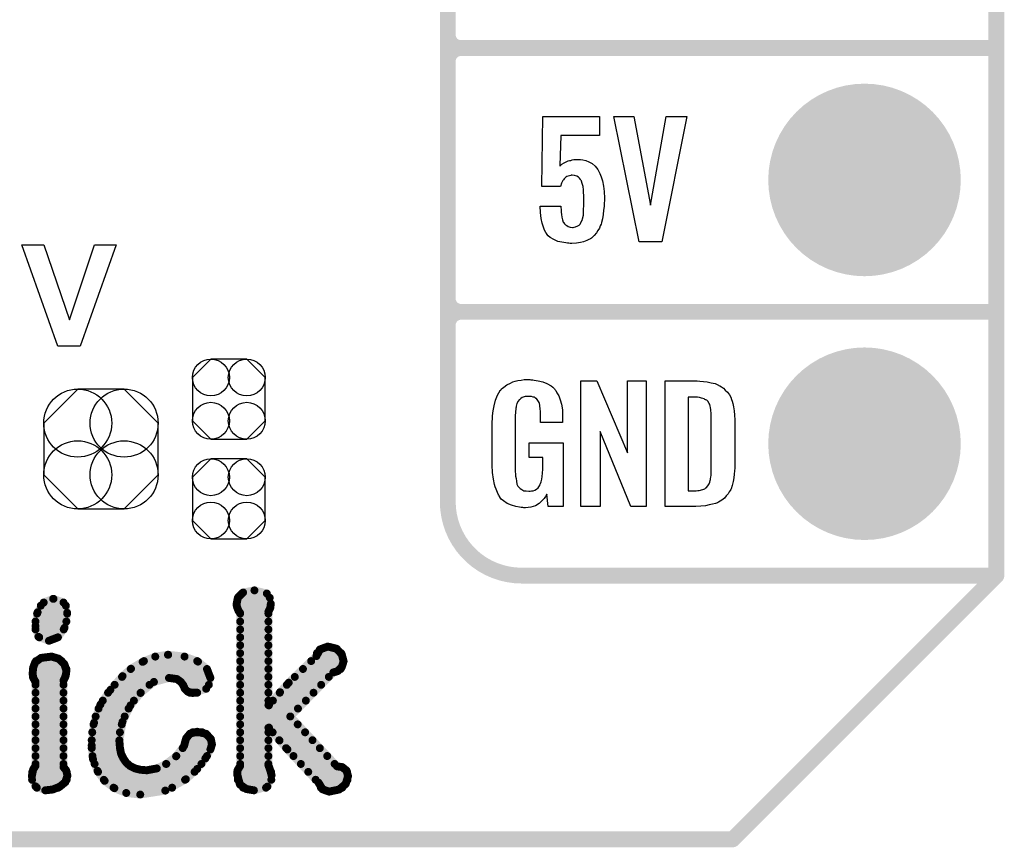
# Model space of a CAD drawing. Extents: x -0.07 to 0.95, y -0.15 to 2.1.
# Tile 7 of 14: x 0.58 to 0.95, y -0.15 to 0.16. Entities that reach past the tile are written whole.
import ezdxf

# ---------------------------------------------------------------- set-up
doc = ezdxf.new("R2010")
doc.units = 0
doc.layers.get('0').update_dxf_attribs({"linetype": 'CONTINUOUS'})
for name, color, linetype in [('gko', 6, 'CONTINUOUS'), ('gto', 2, 'CONTINUOUS'), ('gts', 1, 'CONTINUOUS')]:
    doc.layers.add(name, color=color, linetype=linetype)

# ---------------------------------------------------------------- blocks, each defined once
blk = doc.blocks.new('D29')
at = {"const_width": 0.003}
blk.add_lwpolyline([(-0.0015, 0, 1), (0.0015, 0, 1)], format="xyb", close=True, dxfattribs=at)
blk = doc.blocks.new('D31')
at = {"const_width": 0.0015}
blk.add_lwpolyline([(-0.00075, 0, 1), (0.00075, 0, 1)], format="xyb", close=True, dxfattribs=at)
blk = doc.blocks.new('D64')
blk.add_lwpolyline([(-0.0217, 0.0098), (-0.0217, -0.0098), (-0.0088, -0.0227), (0.0088, -0.0227), (0.0217, -0.0098), (0.0217, 0.0098), (0.0088, 0.0227), (-0.0088, 0.0227)], close=True)
for centre in [(-0.0088, 0.0098), (0.0088, 0.0098), (-0.0088, -0.0098), (0.0088, -0.0098)]:
    blk.add_circle(centre, 0.0129)
blk = doc.blocks.new('D65')
blk.add_lwpolyline([(0.0068, 0.0152), (-0.0068, 0.0152), (-0.0138, 0.0082), (-0.0138, -0.0082), (-0.0068, -0.0152), (0.0068, -0.0152), (0.0138, -0.0082), (0.0138, 0.0082)], close=True)
for centre in [(-0.0068, 0.0082), (0.0068, 0.0082), (-0.0068, -0.0082), (0.0068, -0.0082)]:
    blk.add_circle(centre, 0.007)
blk = doc.blocks.new('D39')
at = {"const_width": 0.0365}
blk.add_lwpolyline([(-0.01825, 0, 1), (0.01825, 0, 1)], format="xyb", close=True, dxfattribs=at)

msp = doc.modelspace()

# ---------------------------------------------------------------- linework, layer by layer
at = {"layer": 'gko', "color": 6, "const_width": 0.006}
for points in [[(0.95, -0.05), (0.95, 2.01)], [(0.85, -0.15), (0.95, -0.05)], [(-0.05, -0.15), (0.85, -0.15)]]:
    msp.add_lwpolyline(points, dxfattribs=at)
at = {"layer": 'gto', "color": 2}
for points, const_width in [([(0.742, -0.022), (0.742, 0.722)], 0.006), ([(0.742, 0.155), (0.742, 0.245)], 0.006), ([(0.742, 0.155), (0.742, 0.155)], 0.006), ([(0.742, 0.155), (0.742, 0.155)], 0.006), ([(0.747, 0.15), (0.747, 0.15)], 0.006), ([(0.747, 0.15), (0.747, 0.15)], 0.006), ([(0.747, 0.15), (0.747, 0.15)], 0.006), ([(0.747, 0.15), (0.747, 0.15)], 0.006), ([(0.747, 0.15), (0.95, 0.15)], 0.006), ([(0.747, 0.15), (0.95, 0.15)], 0.006), ([(0.742, 0.055), (0.742, 0.145)], 0.006), ([(0.742, 0.055), (0.742, 0.055)], 0.006), ([(0.742, 0.055), (0.742, 0.055)], 0.006), ([(0.747, 0.05), (0.747, 0.05)], 0.006), ([(0.747, 0.05), (0.747, 0.05)], 0.006), ([(0.747, 0.05), (0.747, 0.05)], 0.006), ([(0.747, 0.05), (0.747, 0.05)], 0.006), ([(0.747, 0.05), (0.95, 0.05)], 0.006), ([(0.747, 0.05), (0.95, 0.05)], 0.006), ([(0.742, -0.022), (0.742, -0.022)], 0.006), ([(0.742, -0.022), (0.742, -0.022)], 0.006), ([(0.77, -0.05), (0.95, -0.05)], 0.006), ([(0.6624, -0.0584), (0.6644, -0.0564)], 0.003), ([(0.6644, -0.0564), (0.6687, -0.0556)], 0.003), ([(0.6687, -0.0556), (0.6734, -0.0568)], 0.003), ([(0.6734, -0.0568), (0.6749, -0.0607)], 0.003), ([(0.5865, -0.0639), (0.5888, -0.0602)], 0.003), ([(0.5888, -0.0602), (0.5924, -0.0588)], 0.003), ([(0.5924, -0.0588), (0.5925, -0.0588)], 0.003), ([(0.5925, -0.0588), (0.5963, -0.0602)], 0.003), ([(0.5963, -0.0602), (0.5977, -0.0641)], 0.003), ([(0.6619, -0.061), (0.6624, -0.0584)], 0.003), ([(0.6619, -0.061), (0.6622, -0.0622)], 0.003), ([(0.6624, -0.0584), (0.6745, -0.0584)], 0.003), ([(0.6747, -0.0623), (0.6749, -0.0607)], 0.003), ([(0.5857, -0.0692), (0.5865, -0.0639)], 0.003), ([(0.5863, -0.0644), (0.5977, -0.0644)], 0.003), ([(0.5877, -0.0614), (0.5972, -0.0614)], 0.003), ([(0.5967, -0.0698), (0.5977, -0.0641)], 0.003), ([(0.662, -0.0614), (0.6748, -0.0614)], 0.003), ([(0.6622, -0.0622), (0.6627, -0.0634)], 0.003), ([(0.6627, -0.0634), (0.6633, -0.0642)], 0.003), ([(0.6633, -0.1221), (0.6633, -0.0642)], 0.003), ([(0.6633, -0.0644), (0.674, -0.0644)], 0.003), ([(0.674, -0.0637), (0.6747, -0.0623)], 0.003), ([(0.674, -0.0991), (0.674, -0.0637)], 0.003), ([(0.5857, -0.0674), (0.5974, -0.0674)], 0.003), ([(0.6633, -0.0674), (0.674, -0.0674)], 0.003), ([(0.5857, -0.0692), (0.5868, -0.0732)], 0.003), ([(0.5857, -0.0704), (0.5964, -0.0704)], 0.003), ([(0.5942, -0.0734), (0.5967, -0.0698)], 0.003), ([(0.6633, -0.0704), (0.674, -0.0704)], 0.003), ([(0.5868, -0.0732), (0.5908, -0.0747)], 0.003), ([(0.5871, -0.0734), (0.5942, -0.0734)], 0.003), ([(0.5908, -0.0747), (0.5942, -0.0734)], 0.003), ([(0.6633, -0.0734), (0.674, -0.0734)], 0.003), ([(0.6633, -0.0764), (0.674, -0.0764)], 0.003), ([(0.6633, -0.0794), (0.674, -0.0794)], 0.003), ([(0.6922, -0.0805), (0.6935, -0.078)], 0.003), ([(0.6924, -0.0794), (0.7016, -0.0794)], 0.003), ([(0.6935, -0.078), (0.6965, -0.0769)], 0.003), ([(0.6965, -0.0769), (0.6998, -0.0777)], 0.003), ([(0.6998, -0.0777), (0.7018, -0.0798)], 0.003), ([(0.7018, -0.0798), (0.7025, -0.0825)], 0.003), ([(0.5848, -0.0849), (0.5856, -0.0828)], 0.003), ([(0.5856, -0.0828), (0.5878, -0.0812)], 0.003), ([(0.5859, -0.0824), (0.5956, -0.0824)], 0.003), ([(0.5878, -0.0812), (0.5918, -0.0807)], 0.003), ([(0.5918, -0.0807), (0.5945, -0.0815)], 0.003), ([(0.5945, -0.0815), (0.5966, -0.0835)], 0.003), ([(0.5966, -0.0835), (0.5974, -0.0859)], 0.003), ([(0.6219, -0.0853), (0.6263, -0.0827)], 0.003), ([(0.6263, -0.0827), (0.6311, -0.0807)], 0.003), ([(0.6268, -0.0824), (0.647, -0.0824)], 0.003), ([(0.6311, -0.0807), (0.6359, -0.08)], 0.003), ([(0.6359, -0.08), (0.636, -0.08)], 0.003), ([(0.636, -0.08), (0.6422, -0.0807)], 0.003), ([(0.6422, -0.0807), (0.6473, -0.0826)], 0.003), ([(0.6473, -0.0826), (0.6507, -0.0854)], 0.003), ([(0.6633, -0.0824), (0.674, -0.0824)], 0.003), ([(0.6817, -0.0906), (0.6922, -0.0805)], 0.003), ([(0.6902, -0.0824), (0.7025, -0.0824)], 0.003), ([(0.7018, -0.0847), (0.7025, -0.0825)], 0.003), ([(0.5846, -0.0873), (0.5848, -0.0849)], 0.003), ([(0.5846, -0.0873), (0.5849, -0.0889)], 0.003), ([(0.5847, -0.0854), (0.5974, -0.0854)], 0.003), ([(0.5972, -0.0877), (0.5974, -0.086)], 0.003), ([(0.5974, -0.086), (0.5974, -0.0859)], 0.003), ([(0.6187, -0.0881), (0.6219, -0.0853)], 0.003), ([(0.6218, -0.0854), (0.6507, -0.0854)], 0.003), ([(0.6507, -0.0854), (0.652, -0.0888)], 0.003), ([(0.6633, -0.0854), (0.674, -0.0854)], 0.003), ([(0.6823, -0.1034), (0.6986, -0.0867)], 0.003), ([(0.6871, -0.0854), (0.7014, -0.0854)], 0.003), ([(0.6986, -0.0867), (0.7003, -0.0862)], 0.003), ([(0.7003, -0.0862), (0.7018, -0.0847)], 0.003), ([(0.5847, -0.0884), (0.597, -0.0884)], 0.003), ([(0.5849, -0.0889), (0.5857, -0.0903)], 0.003), ([(0.5857, -0.1221), (0.5857, -0.0903)], 0.003), ([(0.5963, -0.0898), (0.5967, -0.089)], 0.003), ([(0.5963, -0.1226), (0.5963, -0.0898)], 0.003), ([(0.5967, -0.089), (0.5972, -0.0877)], 0.003), ([(0.6141, -0.0933), (0.6187, -0.0881)], 0.003), ([(0.6185, -0.0884), (0.6519, -0.0884)], 0.003), ([(0.6255, -0.0945), (0.6306, -0.0903)], 0.003), ([(0.6306, -0.0903), (0.6363, -0.0888)], 0.003), ([(0.6363, -0.0888), (0.6393, -0.0892)], 0.003), ([(0.6393, -0.0892), (0.6408, -0.0903)], 0.003), ([(0.6408, -0.0903), (0.6417, -0.0915)], 0.003), ([(0.6504, -0.0929), (0.652, -0.0888)], 0.003), ([(0.6633, -0.0884), (0.674, -0.0884)], 0.003), ([(0.6784, -0.0942), (0.6817, -0.0906)], 0.003), ([(0.684, -0.0884), (0.6969, -0.0884)], 0.003), ([(0.5857, -0.0914), (0.5963, -0.0914)], 0.003), ([(0.5857, -0.0944), (0.5963, -0.0944)], 0.003), ([(0.6103, -0.0989), (0.6141, -0.0933)], 0.003), ([(0.6132, -0.0944), (0.6256, -0.0944)], 0.003), ([(0.6157, -0.0914), (0.6289, -0.0914)], 0.003), ([(0.6217, -0.0992), (0.6255, -0.0945)], 0.003), ([(0.6416, -0.0914), (0.6514, -0.0914)], 0.003), ([(0.6417, -0.0915), (0.6423, -0.0929)], 0.003), ([(0.6423, -0.0929), (0.6434, -0.094)], 0.003), ([(0.6434, -0.094), (0.6453, -0.0945)], 0.003), ([(0.6442, -0.0944), (0.647, -0.0944)], 0.003), ([(0.6453, -0.0945), (0.6504, -0.0929)], 0.003), ([(0.6633, -0.0914), (0.674, -0.0914)], 0.003), ([(0.6633, -0.0944), (0.674, -0.0944)], 0.003), ([(0.6742, -0.0992), (0.6784, -0.0942)], 0.003), ([(0.6783, -0.0944), (0.6911, -0.0944)], 0.003), ([(0.681, -0.0914), (0.694, -0.0914)], 0.003), ([(0.5857, -0.0974), (0.5963, -0.0974)], 0.003), ([(0.6112, -0.0974), (0.623, -0.0974)], 0.003), ([(0.6633, -0.0974), (0.674, -0.0974)], 0.003), ([(0.6757, -0.0974), (0.6882, -0.0974)], 0.003), ([(0.5857, -0.1004), (0.5963, -0.1004)], 0.003), ([(0.6079, -0.1058), (0.6103, -0.0989)], 0.003), ([(0.6096, -0.1004), (0.621, -0.1004)], 0.003), ([(0.6187, -0.1054), (0.6217, -0.0992)], 0.003), ([(0.6633, -0.1004), (0.6852, -0.1004)], 0.003), ([(0.674, -0.0991), (0.6742, -0.0992)], 0.003), ([(0.5857, -0.1034), (0.5963, -0.1034)], 0.003), ([(0.607, -0.1144), (0.6079, -0.1058)], 0.003), ([(0.6085, -0.1034), (0.6195, -0.1034)], 0.003), ([(0.6175, -0.1127), (0.6187, -0.1054)], 0.003), ([(0.6633, -0.1034), (0.6823, -0.1034)], 0.003), ([(0.6823, -0.1034), (0.7, -0.1223)], 0.003), ([(0.5857, -0.1064), (0.5963, -0.1064)], 0.003), ([(0.5857, -0.1094), (0.5963, -0.1094)], 0.003), ([(0.6072, -0.1094), (0.6177, -0.1094)], 0.003), ([(0.6077, -0.1064), (0.6184, -0.1064)], 0.003), ([(0.6443, -0.1099), (0.647, -0.1092)], 0.003), ([(0.6453, -0.1094), (0.6489, -0.1094)], 0.003), ([(0.647, -0.1092), (0.6504, -0.11)], 0.003), ([(0.6633, -0.1064), (0.6851, -0.1064)], 0.003), ([(0.6633, -0.1094), (0.674, -0.1094)], 0.003), ([(0.674, -0.1077), (0.6742, -0.1076)], 0.003), ([(0.674, -0.1219), (0.674, -0.1077)], 0.003), ([(0.6742, -0.1076), (0.6782, -0.1125)], 0.003), ([(0.6756, -0.1094), (0.6879, -0.1094)], 0.003), ([(0.5857, -0.1124), (0.5963, -0.1124)], 0.003), ([(0.607, -0.1124), (0.6175, -0.1124)], 0.003), ([(0.6175, -0.1127), (0.6177, -0.1152)], 0.003), ([(0.642, -0.1146), (0.6428, -0.1117)], 0.003), ([(0.6426, -0.1124), (0.6523, -0.1124)], 0.003), ([(0.6428, -0.1117), (0.6443, -0.1099)], 0.003), ([(0.6504, -0.11), (0.6522, -0.112)], 0.003), ([(0.6522, -0.112), (0.6526, -0.114)], 0.003), ([(0.6633, -0.1124), (0.674, -0.1124)], 0.003), ([(0.6781, -0.1124), (0.6907, -0.1124)], 0.003), ([(0.6782, -0.1125), (0.6812, -0.1159)], 0.003), ([(0.5857, -0.1154), (0.5963, -0.1154)], 0.003), ([(0.607, -0.1144), (0.6075, -0.1196)], 0.003), ([(0.607, -0.1154), (0.6177, -0.1154)], 0.003), ([(0.6177, -0.1152), (0.6181, -0.1174)], 0.003), ([(0.639, -0.1185), (0.642, -0.1146)], 0.003), ([(0.6415, -0.1154), (0.6522, -0.1154)], 0.003), ([(0.6501, -0.1193), (0.652, -0.1159)], 0.003), ([(0.652, -0.1159), (0.6526, -0.114)], 0.003), ([(0.6633, -0.1154), (0.674, -0.1154)], 0.003), ([(0.6807, -0.1154), (0.6935, -0.1154)], 0.003), ([(0.6812, -0.1159), (0.693, -0.1285)], 0.003), ([(0.5857, -0.1184), (0.5963, -0.1184)], 0.003), ([(0.6073, -0.1184), (0.6185, -0.1184)], 0.003), ([(0.6075, -0.1196), (0.6092, -0.124)], 0.003), ([(0.6181, -0.1174), (0.619, -0.1193)], 0.003), ([(0.619, -0.1193), (0.6201, -0.1209)], 0.003), ([(0.6201, -0.1209), (0.6216, -0.1222)], 0.003), ([(0.6352, -0.1214), (0.639, -0.1185)], 0.003), ([(0.6391, -0.1184), (0.6507, -0.1184)], 0.003), ([(0.647, -0.1233), (0.6501, -0.1193)], 0.003), ([(0.6633, -0.1184), (0.674, -0.1184)], 0.003), ([(0.6835, -0.1184), (0.6963, -0.1184)], 0.003), ([(0.5843, -0.126), (0.5848, -0.1235)], 0.003), ([(0.5845, -0.1244), (0.5975, -0.1244)], 0.003), ([(0.5848, -0.1235), (0.5857, -0.1221)], 0.003), ([(0.5857, -0.1214), (0.5963, -0.1214)], 0.003), ([(0.5963, -0.1226), (0.5973, -0.1238)], 0.003), ([(0.5973, -0.1238), (0.5978, -0.1258)], 0.003), ([(0.6081, -0.1214), (0.6206, -0.1214)], 0.003), ([(0.6092, -0.124), (0.6119, -0.1278)], 0.003), ([(0.6094, -0.1244), (0.646, -0.1244)], 0.003), ([(0.6216, -0.1222), (0.6234, -0.1231)], 0.003), ([(0.6234, -0.1231), (0.6255, -0.1236)], 0.003), ([(0.6255, -0.1236), (0.6279, -0.1238)], 0.003), ([(0.6279, -0.1238), (0.6317, -0.1231)], 0.003), ([(0.6317, -0.1231), (0.6352, -0.1214)], 0.003), ([(0.6353, -0.1214), (0.6486, -0.1214)], 0.003), ([(0.6427, -0.1272), (0.647, -0.1233)], 0.003), ([(0.6622, -0.1255), (0.6623, -0.1238)], 0.003), ([(0.6622, -0.1244), (0.675, -0.1244)], 0.003), ([(0.6623, -0.1238), (0.6633, -0.1221)], 0.003), ([(0.6633, -0.1214), (0.674, -0.1214)], 0.003), ([(0.674, -0.1219), (0.6747, -0.1238)], 0.003), ([(0.6747, -0.1238), (0.6752, -0.1257)], 0.003), ([(0.6863, -0.1214), (0.6991, -0.1214)], 0.003), ([(0.6891, -0.1244), (0.7038, -0.1244)], 0.003), ([(0.7, -0.1223), (0.702, -0.1226)], 0.003), ([(0.702, -0.1226), (0.7036, -0.1239)], 0.003), ([(0.7036, -0.1239), (0.7042, -0.126)], 0.003), ([(0.5843, -0.126), (0.5857, -0.1299)], 0.003), ([(0.5844, -0.1274), (0.5975, -0.1274)], 0.003), ([(0.5949, -0.13), (0.597, -0.1283)], 0.003), ([(0.597, -0.1283), (0.5978, -0.1258)], 0.003), ([(0.6116, -0.1274), (0.6424, -0.1274)], 0.003), ([(0.6119, -0.1278), (0.6156, -0.1306)], 0.003), ([(0.6349, -0.1315), (0.6427, -0.1272)], 0.003), ([(0.6622, -0.1255), (0.6632, -0.1292)], 0.003), ([(0.6624, -0.1274), (0.6751, -0.1274)], 0.003), ([(0.6736, -0.13), (0.6752, -0.1257)], 0.003), ([(0.6919, -0.1274), (0.704, -0.1274)], 0.003), ([(0.7033, -0.129), (0.7042, -0.126)], 0.003), ([(0.5857, -0.1299), (0.5894, -0.1314)], 0.003), ([(0.5862, -0.1304), (0.5943, -0.1304)], 0.003), ([(0.5894, -0.1314), (0.5922, -0.1311)], 0.003), ([(0.5922, -0.1311), (0.5949, -0.13)], 0.003), ([(0.6153, -0.1304), (0.6375, -0.1304)], 0.003), ([(0.6156, -0.1306), (0.6201, -0.1324)], 0.003), ([(0.6254, -0.133), (0.6349, -0.1315)], 0.003), ([(0.6632, -0.1292), (0.6656, -0.1309)], 0.003), ([(0.6644, -0.1304), (0.6731, -0.1304)], 0.003), ([(0.6656, -0.1309), (0.6685, -0.1314)], 0.003), ([(0.6685, -0.1314), (0.6736, -0.13)], 0.003), ([(0.693, -0.1285), (0.6945, -0.131)], 0.003), ([(0.6939, -0.1304), (0.702, -0.1304)], 0.003), ([(0.6945, -0.131), (0.697, -0.1319)], 0.003), ([(0.697, -0.1319), (0.7008, -0.1311)], 0.003), ([(0.7008, -0.1311), (0.7033, -0.129)], 0.003), ([(0.6201, -0.1324), (0.6254, -0.133)], 0.003)]:
    msp.add_lwpolyline(points, dxfattribs=dict(at, const_width=const_width))
at = {"layer": 'gto', "color": 2, "const_width": 0.006}
for points in [[(0.742, 0.155, 0.414214), (0.747, 0.15)], [(0.747, 0.15, 0.414214), (0.742, 0.145)], [(0.747, 0.15, 0.414214), (0.742, 0.145)], [(0.742, 0.055, 0.414214), (0.747, 0.05)], [(0.747, 0.05, 0.414214), (0.742, 0.045)], [(0.747, 0.05, 0.414214), (0.742, 0.045)], [(0.742, -0.022, 0.414214), (0.77, -0.05)]]:
    msp.add_lwpolyline(points, format="xyb", dxfattribs=at)
at = {"layer": 'gto', "color": 2}
for points in [[(0.7995, 0.1168), (0.7849, 0.1168), (0.7845, 0.1053), (0.7846, 0.1054), (0.7847, 0.1055), (0.7852, 0.106), (0.7861, 0.1065), (0.7874, 0.1071), (0.7874, 0.1071), (0.7877, 0.1072), (0.7881, 0.1074), (0.7886, 0.1074), (0.7892, 0.1076), (0.7898, 0.1077), (0.7914, 0.1078), (0.7919, 0.1078), (0.7923, 0.1077), (0.7932, 0.1076), (0.7943, 0.1074), (0.7955, 0.1069), (0.7967, 0.1062), (0.7979, 0.1052), (0.7989, 0.1039), (0.799, 0.1037), (0.7993, 0.1032), (0.7997, 0.1024), (0.8002, 0.1012), (0.8006, 0.0996), (0.801, 0.0977), (0.8013, 0.0956), (0.8014, 0.0931), (0.8014, 0.093), (0.8014, 0.0928), (0.8014, 0.0926), (0.8014, 0.0922), (0.8013, 0.0912), (0.8013, 0.0899), (0.8011, 0.0885), (0.8009, 0.0869), (0.8007, 0.0853), (0.8003, 0.0839), (0.8003, 0.0837), (0.8001, 0.0832), (0.7998, 0.0826), (0.7995, 0.0817), (0.7989, 0.0808), (0.7984, 0.0799), (0.7975, 0.0789), (0.7966, 0.078), (0.7965, 0.0779), (0.7961, 0.0777), (0.7955, 0.0774), (0.7947, 0.077), (0.7935, 0.0765), (0.7923, 0.0763), (0.7908, 0.076), (0.789, 0.0759), (0.7884, 0.0759), (0.7879, 0.076), (0.7874, 0.076), (0.7867, 0.0761), (0.7853, 0.0764), (0.7837, 0.0767), (0.7822, 0.0774), (0.7808, 0.0782), (0.7801, 0.0788), (0.7796, 0.0794), (0.7795, 0.0796), (0.7792, 0.0801), (0.7787, 0.0809), (0.7783, 0.0821), (0.7778, 0.0836), (0.7774, 0.0854), (0.7771, 0.0877), (0.777, 0.0901), (0.7849, 0.0901), (0.7849, 0.09), (0.7849, 0.0895), (0.785, 0.0888), (0.785, 0.0878), (0.7851, 0.0869), (0.7853, 0.0859), (0.7855, 0.0849), (0.7858, 0.084), (0.7859, 0.084), (0.786, 0.0838), (0.7862, 0.0834), (0.7866, 0.083), (0.7871, 0.0827), (0.7876, 0.0823), (0.7884, 0.0821), (0.7893, 0.082), (0.7896, 0.082), (0.7899, 0.0821), (0.7904, 0.0822), (0.7913, 0.0826), (0.7918, 0.0828), (0.7922, 0.0832), (0.7922, 0.0833), (0.7923, 0.0835), (0.7924, 0.0838), (0.7926, 0.0841), (0.7929, 0.0846), (0.7931, 0.0852), (0.7934, 0.0866), (0.7934, 0.0867), (0.7935, 0.087), (0.7935, 0.0875), (0.7935, 0.0882), (0.7935, 0.089), (0.7936, 0.0901), (0.7936, 0.0913), (0.7936, 0.0926), (0.7936, 0.0926), (0.7936, 0.0927), (0.7936, 0.0933), (0.7936, 0.0941), (0.7935, 0.0952), (0.7935, 0.0963), (0.7933, 0.0975), (0.793, 0.0986), (0.7927, 0.0995), (0.7927, 0.0996), (0.7925, 0.0999), (0.7923, 0.1002), (0.792, 0.1007), (0.7915, 0.1011), (0.7909, 0.1014), (0.79, 0.1017), (0.7891, 0.1018), (0.7888, 0.1018), (0.7886, 0.1017), (0.7881, 0.1016), (0.7872, 0.1013), (0.7867, 0.101), (0.7862, 0.1006), (0.7862, 0.1005), (0.7861, 0.1004), (0.7859, 0.1001), (0.7856, 0.0998), (0.7851, 0.0988), (0.7847, 0.0975), (0.7776, 0.0975), (0.7781, 0.1241), (0.7995, 0.1241), (0.7995, 0.1168)], [(0.8231, 0.0765), (0.8145, 0.0765), (0.8049, 0.1241), (0.8126, 0.1241), (0.8189, 0.0904), (0.8248, 0.1241), (0.8326, 0.1241), (0.8231, 0.0765)], [(0.6026, 0.037), (0.5942, 0.037), (0.5805, 0.0754), (0.5889, 0.0754), (0.5986, 0.047), (0.608, 0.0754), (0.6163, 0.0754), (0.6026, 0.037)], [(0.7735, 0.0242), (0.7742, 0.0242), (0.7748, 0.0241), (0.7763, 0.0239), (0.778, 0.0235), (0.7796, 0.0228), (0.7812, 0.022), (0.7818, 0.0215), (0.7825, 0.0208), (0.7826, 0.0206), (0.783, 0.0202), (0.7834, 0.0193), (0.7841, 0.0182), (0.7846, 0.0167), (0.7851, 0.015), (0.7855, 0.0129), (0.7855, 0.0105), (0.7855, 0.008), (0.7772, 0.008), (0.7772, 0.0106), (0.7772, 0.0107), (0.7772, 0.0111), (0.7772, 0.0116), (0.7772, 0.0121), (0.777, 0.0134), (0.7769, 0.0142), (0.7769, 0.0147), (0.7769, 0.0148), (0.7768, 0.015), (0.7768, 0.0153), (0.7766, 0.0156), (0.7762, 0.0164), (0.7756, 0.0171), (0.7754, 0.0172), (0.7751, 0.0174), (0.7748, 0.0176), (0.7744, 0.0177), (0.7738, 0.0179), (0.7732, 0.0179), (0.7721, 0.0179), (0.7718, 0.0179), (0.7713, 0.0179), (0.7702, 0.0175), (0.7697, 0.0172), (0.7693, 0.0168), (0.7691, 0.0166), (0.7687, 0.0161), (0.7682, 0.0153), (0.7679, 0.0142), (0.7679, 0.0141), (0.7679, 0.0139), (0.7678, 0.0135), (0.7678, 0.013), (0.7677, 0.0124), (0.7677, 0.0117), (0.7676, 0.0108), (0.7676, 0.0099), (0.7676, -0.01), (0.7676, -0.0102), (0.7676, -0.0106), (0.7677, -0.0114), (0.7677, -0.0123), (0.7679, -0.0132), (0.7681, -0.0142), (0.7682, -0.0153), (0.7686, -0.0161), (0.7687, -0.0162), (0.7688, -0.0164), (0.7692, -0.0167), (0.7695, -0.017), (0.7701, -0.0174), (0.7708, -0.0178), (0.7717, -0.0179), (0.7727, -0.018), (0.7732, -0.018), (0.7737, -0.0179), (0.7744, -0.0178), (0.775, -0.0176), (0.7756, -0.0172), (0.7763, -0.0167), (0.7768, -0.016), (0.7769, -0.0159), (0.7769, -0.0156), (0.7771, -0.0151), (0.7774, -0.0144), (0.7776, -0.0135), (0.7778, -0.0124), (0.7779, -0.0111), (0.778, -0.0096), (0.778, -0.0052), (0.7729, -0.0052), (0.7729, 0.0003), (0.7857, 0.0003), (0.7857, -0.0238), (0.7801, -0.0238), (0.7795, -0.0191), (0.7795, -0.0192), (0.7794, -0.0193), (0.7791, -0.02), (0.7785, -0.0208), (0.7777, -0.0217), (0.7766, -0.0227), (0.7752, -0.0235), (0.7735, -0.0241), (0.7725, -0.0242), (0.7715, -0.0243), (0.7708, -0.0243), (0.7704, -0.0242), (0.7698, -0.0242), (0.7692, -0.0241), (0.7678, -0.0238), (0.7661, -0.0233), (0.7645, -0.0226), (0.7631, -0.0216), (0.7623, -0.021), (0.7618, -0.0203), (0.7618, -0.0202), (0.7617, -0.0201), (0.7615, -0.0198), (0.7613, -0.0195), (0.7611, -0.0191), (0.7609, -0.0185), (0.7606, -0.0179), (0.7603, -0.0172), (0.76, -0.0164), (0.7597, -0.0154), (0.7593, -0.0134), (0.7589, -0.0109), (0.7588, -0.0081), (0.7588, 0.0079), (0.7588, 0.008), (0.7588, 0.0082), (0.7588, 0.0086), (0.7589, 0.0092), (0.7589, 0.0099), (0.759, 0.0106), (0.7592, 0.0125), (0.7596, 0.0144), (0.7601, 0.0165), (0.7609, 0.0184), (0.7613, 0.0193), (0.7619, 0.0202), (0.7619, 0.0203), (0.7621, 0.0203), (0.7624, 0.0208), (0.7633, 0.0215), (0.7644, 0.0223), (0.7658, 0.023), (0.7667, 0.0234), (0.7676, 0.0237), (0.7686, 0.024), (0.7698, 0.0241), (0.771, 0.0243), (0.7731, 0.0243), (0.7735, 0.0242)], [(0.8172, -0.0238), (0.8114, -0.0238), (0.7998, 0.0046), (0.7998, -0.0238), (0.7924, -0.0238), (0.7924, 0.0238), (0.7985, 0.0238), (0.8101, -0.0034), (0.8101, 0.0238), (0.8172, 0.0238), (0.8172, -0.0238)], [(0.8376, 0.0237), (0.8389, 0.0236), (0.8404, 0.0234), (0.8419, 0.0231), (0.8434, 0.0228), (0.8447, 0.0222), (0.8448, 0.0221), (0.8452, 0.0219), (0.8458, 0.0216), (0.8465, 0.021), (0.8472, 0.0203), (0.8481, 0.0195), (0.8488, 0.0185), (0.8494, 0.0174), (0.8495, 0.0172), (0.8496, 0.0168), (0.8498, 0.0161), (0.8501, 0.0152), (0.8503, 0.014), (0.8506, 0.0125), (0.8507, 0.0108), (0.8508, 0.009), (0.8508, -0.0083), (0.8508, -0.0084), (0.8508, -0.0086), (0.8508, -0.0089), (0.8508, -0.0093), (0.8507, -0.0103), (0.8506, -0.0115), (0.8504, -0.0129), (0.8502, -0.0143), (0.8498, -0.0158), (0.8494, -0.0171), (0.8493, -0.0173), (0.8491, -0.0177), (0.8487, -0.0182), (0.8483, -0.019), (0.8476, -0.0198), (0.8469, -0.0206), (0.8459, -0.0214), (0.8447, -0.0221), (0.8446, -0.0222), (0.8442, -0.0224), (0.8435, -0.0227), (0.8424, -0.0229), (0.8411, -0.0232), (0.8397, -0.0235), (0.8379, -0.0237), (0.836, -0.0238), (0.8244, -0.0238), (0.8244, 0.0238), (0.8366, 0.0238), (0.8376, 0.0237)], [(0.8367, 0.0176), (0.8331, 0.0176), (0.8331, -0.0178), (0.8362, -0.0178), (0.8368, -0.0177), (0.8373, -0.0177), (0.8387, -0.0173), (0.8394, -0.0171), (0.8399, -0.0167), (0.84, -0.0167), (0.8401, -0.0166), (0.8406, -0.016), (0.8411, -0.0152), (0.8413, -0.0146), (0.8415, -0.014), (0.8415, -0.0139), (0.8416, -0.0136), (0.8416, -0.0132), (0.8417, -0.0127), (0.8418, -0.0119), (0.8418, -0.011), (0.8419, -0.0099), (0.8419, -0.0087), (0.8419, 0.0095), (0.8419, 0.0097), (0.8419, 0.0101), (0.8419, 0.0106), (0.8419, 0.0113), (0.8417, 0.0129), (0.8416, 0.0137), (0.8415, 0.0143), (0.8415, 0.0144), (0.8414, 0.0146), (0.8413, 0.0149), (0.8411, 0.0153), (0.8406, 0.0161), (0.8402, 0.0165), (0.8398, 0.0167), (0.8397, 0.0167), (0.8395, 0.0168), (0.8392, 0.017), (0.8387, 0.0172), (0.8382, 0.0173), (0.8375, 0.0175), (0.8367, 0.0176)]]:
    msp.add_lwpolyline(points, dxfattribs=at)

# ---------------------------------------------------------------- block references
at = {"layer": 'gko'}
for p in [(0.95, -0.05), (0.95, -0.05), (0.85, -0.15)]:
    msp.add_blockref('D29', p, dxfattribs=at)
at = {"layer": 'gto'}
for name, p in [('D29', (0.742, 0.155)), ('D29', (0.742, 0.155)), ('D29', (0.742, 0.155)), ('D29', (0.742, 0.155)), ('D29', (0.747, 0.15)), ('D29', (0.747, 0.15)), ('D29', (0.747, 0.15)), ('D29', (0.747, 0.15)), ('D29', (0.747, 0.15)), ('D29', (0.747, 0.15)), ('D29', (0.747, 0.15)), ('D29', (0.747, 0.15)), ('D29', (0.747, 0.15)), ('D29', (0.95, 0.15)), ('D29', (0.95, 0.15)), ('D29', (0.742, 0.145)), ('D29', (0.742, 0.145)), ('D29', (0.742, 0.145)), ('D29', (0.742, 0.055)), ('D29', (0.742, 0.055)), ('D29', (0.742, 0.055)), ('D29', (0.742, 0.055)), ('D29', (0.747, 0.05)), ('D29', (0.747, 0.05)), ('D29', (0.747, 0.05)), ('D29', (0.747, 0.05)), ('D29', (0.747, 0.05)), ('D29', (0.747, 0.05)), ('D29', (0.747, 0.05)), ('D29', (0.747, 0.05)), ('D29', (0.747, 0.05)), ('D29', (0.95, 0.05)), ('D29', (0.95, 0.05)), ('D29', (0.742, 0.045)), ('D29', (0.742, 0.045)), ('D29', (0.742, -0.022)), ('D29', (0.742, -0.022)), ('D29', (0.742, -0.022)), ('D29', (0.742, -0.022)), ('D29', (0.77, -0.05)), ('D29', (0.77, -0.05)), ('D29', (0.95, -0.05)), ('D31', (0.6644, -0.0564)), ('D31', (0.6687, -0.0556)), ('D31', (0.6734, -0.0568)), ('D31', (0.5888, -0.0602)), ('D31', (0.5924, -0.0588)), ('D31', (0.5924, -0.0588)), ('D31', (0.5925, -0.0588)), ('D31', (0.5963, -0.0602)), ('D31', (0.6619, -0.061)), ('D31', (0.6619, -0.061)), ('D31', (0.6624, -0.0584)), ('D31', (0.6624, -0.0584)), ('D31', (0.6745, -0.0584)), ('D31', (0.6749, -0.0607)), ('D31', (0.6749, -0.0607)), ('D31', (0.5863, -0.0644)), ('D31', (0.5865, -0.0639)), ('D31', (0.5877, -0.0614)), ('D31', (0.5972, -0.0614)), ('D31', (0.5977, -0.0641)), ('D31', (0.5977, -0.0641)), ('D31', (0.5977, -0.0644)), ('D31', (0.662, -0.0614)), ('D31', (0.6622, -0.0622)), ('D31', (0.6622, -0.0622)), ('D31', (0.6627, -0.0634)), ('D31', (0.6627, -0.0634)), ('D31', (0.6633, -0.0642)), ('D31', (0.6633, -0.0642)), ('D31', (0.6633, -0.0644)), ('D31', (0.674, -0.0637)), ('D31', (0.674, -0.0637)), ('D31', (0.674, -0.0644)), ('D31', (0.6747, -0.0623)), ('D31', (0.6747, -0.0623)), ('D31', (0.6748, -0.0614)), ('D31', (0.5857, -0.0674)), ('D31', (0.5974, -0.0674)), ('D31', (0.6633, -0.0674)), ('D31', (0.674, -0.0674)), ('D31', (0.5857, -0.0692)), ('D31', (0.5857, -0.0692)), ('D31', (0.5857, -0.0704)), ('D31', (0.5964, -0.0704)), ('D31', (0.5967, -0.0698)), ('D31', (0.5967, -0.0698)), ('D31', (0.6633, -0.0704)), ('D31', (0.674, -0.0704)), ('D31', (0.5868, -0.0732)), ('D31', (0.5868, -0.0732)), ('D31', (0.5871, -0.0734)), ('D31', (0.5908, -0.0747)), ('D31', (0.5908, -0.0747)), ('D31', (0.5942, -0.0734)), ('D31', (0.5942, -0.0734)), ('D31', (0.5942, -0.0734)), ('D31', (0.6633, -0.0734)), ('D31', (0.674, -0.0734)), ('D31', (0.6633, -0.0764)), ('D31', (0.6633, -0.0794)), ('D31', (0.674, -0.0764)), ('D31', (0.674, -0.0794)), ('D31', (0.6924, -0.0794)), ('D31', (0.6935, -0.078)), ('D31', (0.6965, -0.0769)), ('D31', (0.6998, -0.0777)), ('D31', (0.7016, -0.0794)), ('D31', (0.7018, -0.0798)), ('D31', (0.5856, -0.0828)), ('D31', (0.5859, -0.0824)), ('D31', (0.5878, -0.0812)), ('D31', (0.5918, -0.0807)), ('D31', (0.5945, -0.0815)), ('D31', (0.5956, -0.0824)), ('D31', (0.5966, -0.0835)), ('D31', (0.6263, -0.0827)), ('D31', (0.6268, -0.0824)), ('D31', (0.6311, -0.0807)), ('D31', (0.6359, -0.08)), ('D31', (0.6359, -0.08)), ('D31', (0.636, -0.08)), ('D31', (0.6422, -0.0807)), ('D31', (0.647, -0.0824)), ('D31', (0.6473, -0.0826)), ('D31', (0.6633, -0.0824)), ('D31', (0.674, -0.0824)), ('D31', (0.6902, -0.0824)), ('D31', (0.6922, -0.0805)), ('D31', (0.7025, -0.0824)), ('D31', (0.7025, -0.0825)), ('D31', (0.7025, -0.0825)), ('D31', (0.5846, -0.0873)), ('D31', (0.5846, -0.0873)), ('D31', (0.5847, -0.0854)), ('D31', (0.5848, -0.0849)), ('D31', (0.5974, -0.0854)), ('D31', (0.5974, -0.0859)), ('D31', (0.5974, -0.0859)), ('D31', (0.5974, -0.086)), ('D31', (0.5974, -0.086)), ('D31', (0.6218, -0.0854)), ('D31', (0.6219, -0.0853)), ('D31', (0.6507, -0.0854)), ('D31', (0.6507, -0.0854)), ('D31', (0.6633, -0.0854)), ('D31', (0.674, -0.0854)), ('D31', (0.6871, -0.0854)), ('D31', (0.6986, -0.0867)), ('D31', (0.6986, -0.0867)), ('D31', (0.7003, -0.0862)), ('D31', (0.7003, -0.0862)), ('D31', (0.7014, -0.0854)), ('D31', (0.7018, -0.0847)), ('D31', (0.7018, -0.0847)), ('D31', (0.5847, -0.0884)), ('D31', (0.5849, -0.0889)), ('D31', (0.5849, -0.0889)), ('D31', (0.5857, -0.0903)), ('D31', (0.5857, -0.0903)), ('D31', (0.5963, -0.0898)), ('D31', (0.5963, -0.0898)), ('D31', (0.5967, -0.089)), ('D31', (0.5967, -0.089)), ('D31', (0.597, -0.0884)), ('D31', (0.5972, -0.0877)), ('D31', (0.5972, -0.0877)), ('D31', (0.6185, -0.0884)), ('D31', (0.6187, -0.0881)), ('D31', (0.6306, -0.0903)), ('D31', (0.6306, -0.0903)), ('D31', (0.6363, -0.0888)), ('D31', (0.6363, -0.0888)), ('D31', (0.6393, -0.0892)), ('D31', (0.6393, -0.0892)), ('D31', (0.6408, -0.0903)), ('D31', (0.6408, -0.0903)), ('D31', (0.6519, -0.0884)), ('D31', (0.652, -0.0888)), ('D31', (0.652, -0.0888)), ('D31', (0.6633, -0.0884)), ('D31', (0.674, -0.0884)), ('D31', (0.6817, -0.0906)), ('D31', (0.684, -0.0884)), ('D31', (0.6969, -0.0884)), ('D31', (0.5857, -0.0914)), ('D31', (0.5857, -0.0944)), ('D31', (0.5963, -0.0914)), ('D31', (0.5963, -0.0944)), ('D31', (0.6132, -0.0944)), ('D31', (0.6141, -0.0933)), ('D31', (0.6157, -0.0914)), ('D31', (0.6255, -0.0945)), ('D31', (0.6255, -0.0945)), ('D31', (0.6256, -0.0944)), ('D31', (0.6289, -0.0914)), ('D31', (0.6416, -0.0914)), ('D31', (0.6417, -0.0915)), ('D31', (0.6417, -0.0915)), ('D31', (0.6423, -0.0929)), ('D31', (0.6423, -0.0929)), ('D31', (0.6434, -0.094)), ('D31', (0.6434, -0.094)), ('D31', (0.6442, -0.0944)), ('D31', (0.6453, -0.0945)), ('D31', (0.6453, -0.0945)), ('D31', (0.647, -0.0944)), ('D31', (0.6504, -0.0929)), ('D31', (0.6504, -0.0929)), ('D31', (0.6514, -0.0914)), ('D31', (0.6633, -0.0914)), ('D31', (0.6633, -0.0944)), ('D31', (0.674, -0.0914)), ('D31', (0.674, -0.0944)), ('D31', (0.6783, -0.0944)), ('D31', (0.6784, -0.0942)), ('D31', (0.681, -0.0914)), ('D31', (0.6911, -0.0944)), ('D31', (0.694, -0.0914)), ('D31', (0.5857, -0.0974)), ('D31', (0.5963, -0.0974)), ('D31', (0.6112, -0.0974)), ('D31', (0.623, -0.0974)), ('D31', (0.6633, -0.0974)), ('D31', (0.674, -0.0974)), ('D31', (0.6757, -0.0974)), ('D31', (0.6882, -0.0974)), ('D31', (0.5857, -0.1004)), ('D31', (0.5963, -0.1004)), ('D31', (0.6096, -0.1004)), ('D31', (0.6103, -0.0989)), ('D31', (0.621, -0.1004)), ('D31', (0.6217, -0.0992)), ('D31', (0.6217, -0.0992)), ('D31', (0.6633, -0.1004)), ('D31', (0.674, -0.0991)), ('D31', (0.674, -0.0991)), ('D31', (0.6742, -0.0992)), ('D31', (0.6852, -0.1004)), ('D31', (0.5857, -0.1034)), ('D31', (0.5963, -0.1034)), ('D31', (0.6079, -0.1058)), ('D31', (0.6085, -0.1034)), ('D31', (0.6187, -0.1054)), ('D31', (0.6187, -0.1054)), ('D31', (0.6195, -0.1034)), ('D31', (0.6633, -0.1034)), ('D31', (0.6823, -0.1034)), ('D31', (0.6823, -0.1034)), ('D31', (0.6823, -0.1034)), ('D31', (0.5857, -0.1064)), ('D31', (0.5857, -0.1094)), ('D31', (0.5963, -0.1064)), ('D31', (0.5963, -0.1094)), ('D31', (0.6072, -0.1094)), ('D31', (0.6077, -0.1064)), ('D31', (0.6177, -0.1094)), ('D31', (0.6184, -0.1064)), ('D31', (0.6453, -0.1094)), ('D31', (0.647, -0.1092)), ('D31', (0.6489, -0.1094)), ('D31', (0.6633, -0.1064)), ('D31', (0.6633, -0.1094)), ('D31', (0.674, -0.1077)), ('D31', (0.674, -0.1077)), ('D31', (0.674, -0.1094)), ('D31', (0.6742, -0.1076)), ('D31', (0.6742, -0.1076)), ('D31', (0.6756, -0.1094)), ('D31', (0.6851, -0.1064)), ('D31', (0.6879, -0.1094)), ('D31', (0.5857, -0.1124)), ('D31', (0.5963, -0.1124)), ('D31', (0.607, -0.1124)), ('D31', (0.6175, -0.1124)), ('D31', (0.6175, -0.1127)), ('D31', (0.6175, -0.1127)), ('D31', (0.6426, -0.1124)), ('D31', (0.6428, -0.1117)), ('D31', (0.6443, -0.1099)), ('D31', (0.6504, -0.11)), ('D31', (0.6522, -0.112)), ('D31', (0.6523, -0.1124)), ('D31', (0.6633, -0.1124)), ('D31', (0.674, -0.1124)), ('D31', (0.6781, -0.1124)), ('D31', (0.6782, -0.1125)), ('D31', (0.6782, -0.1125)), ('D31', (0.6907, -0.1124)), ('D31', (0.5857, -0.1154)), ('D31', (0.5963, -0.1154)), ('D31', (0.607, -0.1144)), ('D31', (0.607, -0.1144)), ('D31', (0.607, -0.1154)), ('D31', (0.6177, -0.1152)), ('D31', (0.6177, -0.1154)), ('D31', (0.6415, -0.1154)), ('D31', (0.642, -0.1146)), ('D31', (0.652, -0.1159)), ('D31', (0.652, -0.1159)), ('D31', (0.6522, -0.1154)), ('D31', (0.6526, -0.114)), ('D31', (0.6526, -0.114)), ('D31', (0.6633, -0.1154)), ('D31', (0.674, -0.1154)), ('D31', (0.6807, -0.1154)), ('D31', (0.6812, -0.1159)), ('D31', (0.6812, -0.1159)), ('D31', (0.6935, -0.1154)), ('D31', (0.5857, -0.1184)), ('D31', (0.5963, -0.1184)), ('D31', (0.6073, -0.1184)), ('D31', (0.6075, -0.1196)), ('D31', (0.6075, -0.1196)), ('D31', (0.6181, -0.1174)), ('D31', (0.6185, -0.1184)), ('D31', (0.619, -0.1193)), ('D31', (0.6201, -0.1209)), ('D31', (0.639, -0.1185)), ('D31', (0.6391, -0.1184)), ('D31', (0.6501, -0.1193)), ('D31', (0.6501, -0.1193)), ('D31', (0.6507, -0.1184)), ('D31', (0.6633, -0.1184)), ('D31', (0.674, -0.1184)), ('D31', (0.6835, -0.1184)), ('D31', (0.6963, -0.1184)), ('D31', (0.5845, -0.1244)), ('D31', (0.5848, -0.1235)), ('D31', (0.5857, -0.1214)), ('D31', (0.5857, -0.1221)), ('D31', (0.5963, -0.1214)), ('D31', (0.5963, -0.1226)), ('D31', (0.5963, -0.1226)), ('D31', (0.5973, -0.1238)), ('D31', (0.5975, -0.1244)), ('D31', (0.6081, -0.1214)), ('D31', (0.6092, -0.124)), ('D31', (0.6092, -0.124)), ('D31', (0.6094, -0.1244)), ('D31', (0.6206, -0.1214)), ('D31', (0.6216, -0.1222)), ('D31', (0.6234, -0.1231)), ('D31', (0.6255, -0.1236)), ('D31', (0.6279, -0.1238)), ('D31', (0.6317, -0.1231)), ('D31', (0.6352, -0.1214)), ('D31', (0.6353, -0.1214)), ('D31', (0.646, -0.1244)), ('D31', (0.647, -0.1233)), ('D31', (0.647, -0.1233)), ('D31', (0.6486, -0.1214)), ('D31', (0.6622, -0.1244)), ('D31', (0.6623, -0.1238)), ('D31', (0.6633, -0.1214)), ('D31', (0.6633, -0.1221)), ('D31', (0.674, -0.1214)), ('D31', (0.674, -0.1219)), ('D31', (0.674, -0.1219)), ('D31', (0.6747, -0.1238)), ('D31', (0.675, -0.1244)), ('D31', (0.6863, -0.1214)), ('D31', (0.6891, -0.1244)), ('D31', (0.6991, -0.1214)), ('D31', (0.7, -0.1223)), ('D31', (0.702, -0.1226)), ('D31', (0.7036, -0.1239)), ('D31', (0.7038, -0.1244)), ('D31', (0.5843, -0.126)), ('D31', (0.5843, -0.126)), ('D31', (0.5844, -0.1274)), ('D31', (0.597, -0.1283)), ('D31', (0.597, -0.1283)), ('D31', (0.5975, -0.1274)), ('D31', (0.5978, -0.1258)), ('D31', (0.5978, -0.1258)), ('D31', (0.6116, -0.1274)), ('D31', (0.6119, -0.1278)), ('D31', (0.6119, -0.1278)), ('D31', (0.6424, -0.1274)), ('D31', (0.6427, -0.1272)), ('D31', (0.6427, -0.1272)), ('D31', (0.6622, -0.1255)), ('D31', (0.6622, -0.1255)), ('D31', (0.6624, -0.1274)), ('D31', (0.6751, -0.1274)), ('D31', (0.6752, -0.1257)), ('D31', (0.6752, -0.1257)), ('D31', (0.6919, -0.1274)), ('D31', (0.704, -0.1274)), ('D31', (0.7042, -0.126)), ('D31', (0.7042, -0.126)), ('D31', (0.5857, -0.1299)), ('D31', (0.5857, -0.1299)), ('D31', (0.5862, -0.1304)), ('D31', (0.5894, -0.1314)), ('D31', (0.5894, -0.1314)), ('D31', (0.5922, -0.1311)), ('D31', (0.5922, -0.1311)), ('D31', (0.5943, -0.1304)), ('D31', (0.5949, -0.13)), ('D31', (0.5949, -0.13)), ('D31', (0.6153, -0.1304)), ('D31', (0.6156, -0.1306)), ('D31', (0.6156, -0.1306)), ('D31', (0.6349, -0.1315)), ('D31', (0.6349, -0.1315)), ('D31', (0.6375, -0.1304)), ('D31', (0.6632, -0.1292)), ('D31', (0.6632, -0.1292)), ('D31', (0.6644, -0.1304)), ('D31', (0.6656, -0.1309)), ('D31', (0.6656, -0.1309)), ('D31', (0.6685, -0.1314)), ('D31', (0.6685, -0.1314)), ('D31', (0.6731, -0.1304)), ('D31', (0.6736, -0.13)), ('D31', (0.6736, -0.13)), ('D31', (0.693, -0.1285)), ('D31', (0.693, -0.1285)), ('D31', (0.6939, -0.1304)), ('D31', (0.6945, -0.131)), ('D31', (0.6945, -0.131)), ('D31', (0.697, -0.1319)), ('D31', (0.697, -0.1319)), ('D31', (0.7008, -0.1311)), ('D31', (0.7008, -0.1311)), ('D31', (0.702, -0.1304)), ('D31', (0.7033, -0.129)), ('D31', (0.7033, -0.129)), ('D31', (0.6201, -0.1324)), ('D31', (0.6201, -0.1324)), ('D31', (0.6254, -0.133)), ('D31', (0.6254, -0.133))]:
    msp.add_blockref(name, p, dxfattribs=at)
at = {"layer": 'gts'}
for name, p in [('D39', (0.9, 0.1)), ('D39', (0.9, 0)), ('D65', (0.659, 0.0169)), ('D64', (0.6105, -0.002)), ('D65', (0.659, -0.0209))]:
    msp.add_blockref(name, p, dxfattribs=at)

doc.saveas('drawing.dxf')
